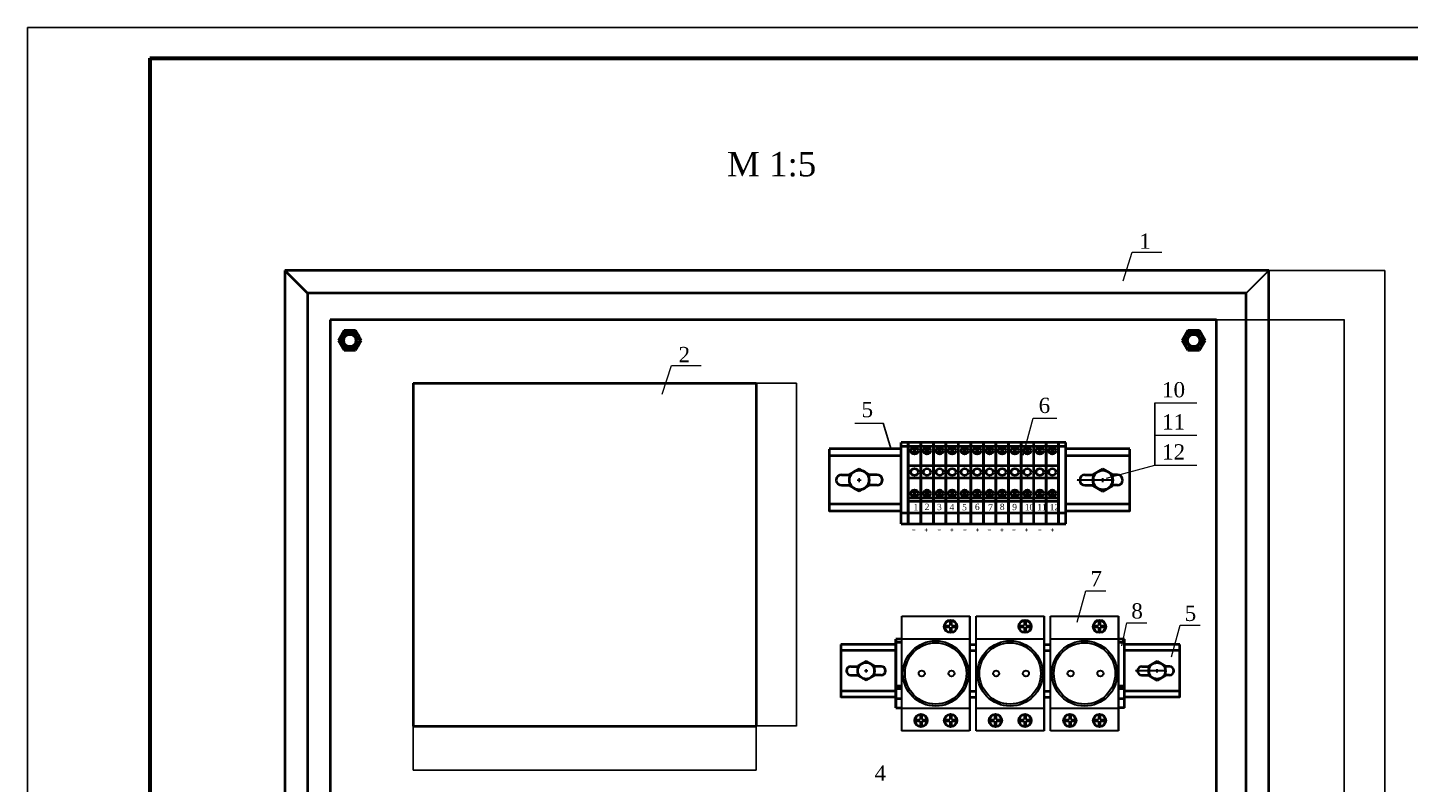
# Model space of a CAD drawing. Header units: millimetres. Extents: x 42471 to 951304, y -405702 to -322821.
# Tile 32 of 37: x 536296 to 558900, y -388249 to -375884. Entities that reach past the tile are written whole.
import ezdxf

# ---------------------------------------------------------------- set-up
doc = ezdxf.new("R2010")
doc.units = ezdxf.units.MM
doc.linetypes.add('GOST2.303 6', pattern=[12, 8, -1.5, 1, -1.5])
for name, color, linetype, lineweight in [('Equipment', 7, 'Continuous', 30), ('Format', 7, 'Continuous', 30), ('Text', 242, 'Continuous', 15)]:
    doc.layers.add(name, color=color, linetype=linetype, lineweight=lineweight)
doc.styles.add('GOST 2.304_2', font='cs_gost2304.shx', dxfattribs={"oblique": 15, "height": 2})
doc.styles.add('style1', font='times.ttf')
doc.dimstyles.new('SPDS_fed_shkaf2', dxfattribs={"dimtxt": 2, "dimasz": 1, "dimexe": 1, "dimexo": 1, "dimgap": 1, "dimtad": 1, "dimdec": 0, "dimlfac": 4.035, "dimrnd": 1, "dimtxsty": 'GOST 2.304_2', "dimblk": 'ARCHTICK', "dimcen": 2, "dimdle": 1, "dimadec": 0, "dimazin": 2, "dimtfac": 0.75, "dimtdec": 0, "dimtmove": 1, "dimatfit": 3, "dimldrblk": 'OBLIQUE', "dimfxl": 1, "dimtolj": 1, "dimarcsym": 0})

# ---------------------------------------------------------------- blocks, each defined once
blk = doc.blocks.new('розетка')
at = {"layer": 'Equipment', "color": 0}
for p, q in [((129.14, -52.36), (129.14, -14.36)), ((129.14, -14.36), (151.64, -14.36)), ((143.43, -17.49), (145.05, -17.49)), ((143.43, -18.04), (145.05, -18.04)), ((145.05, -15.87), (145.05, -17.49)), ((145.05, -18.04), (145.05, -19.66)), ((145.6, -15.87), (145.6, -17.49)), ((145.6, -17.49), (147.21, -17.49)), ((145.6, -18.04), (145.6, -19.66)), ((145.6, -18.04), (147.21, -18.04)), ((151.64, -52.36), (151.64, -14.36)), ((151.64, -14.36), (151.64, -52.36)), ((129.14, -21.9), (151.64, -21.9)), ((129.14, -44.82), (151.64, -44.82)), ((133.63, -48.65), (135.25, -48.65)), ((133.63, -49.2), (135.25, -49.2)), ((135.25, -47.03), (135.25, -48.65)), ((135.25, -49.2), (135.25, -50.82)), ((135.8, -47.03), (135.8, -48.65)), ((135.8, -48.65), (137.42, -48.65)), ((135.8, -49.2), (135.8, -50.82)), ((135.8, -49.2), (137.42, -49.2)), ((143.43, -48.65), (145.05, -48.65)), ((143.43, -49.2), (145.05, -49.2)), ((145.05, -47.03), (145.05, -48.65)), ((145.05, -49.2), (145.05, -50.82)), ((145.6, -47.03), (145.6, -48.65)), ((145.6, -48.65), (147.21, -48.65)), ((145.6, -49.2), (145.6, -50.82)), ((145.6, -49.2), (147.21, -49.2)), ((151.62, -52.35), (129.12, -52.35))]:
    blk.add_line(p, q, dxfattribs=at)
for centre, radius in [((145.32, -17.77), 2.19), ((145.32, -17.77), 1.91), ((140.39, -33.36), 10.82), ((140.39, -33.36), 10.15), ((135.77, -33.36), 1), ((145.62, -33.36), 1), ((135.53, -48.93), 2.19), ((135.53, -48.93), 1.91), ((145.32, -48.93), 2.19), ((145.32, -48.93), 1.91)]:
    blk.add_circle(centre, radius, dxfattribs=at)
blk = doc.blocks.new('_ArchTick')
at = {"color": 0, "linetype": 'ByBlock', "const_width": 0.15}
blk.add_lwpolyline([(-0.5, -0.5), (0.5, 0.5)], dxfattribs=at)
blk = doc.blocks.new('*D661')
at = {"color": 0, "lineweight": -2, "transparency": 16777216}
for p, q in [((542610, -387271), (542610, -388051)), ((548223, -387271), (548223, -388051)), ((542609, -388050), (548224, -388050))]:
    blk.add_line(p, q, dxfattribs=at)
at = {"layer": 'Defpoints', "color": 0, "lineweight": 25, "transparency": 16777216}
for p in [(542610, -387270), (548223, -387270), (548223, -388050)]:
    blk.add_point(p, dxfattribs=at)
at = {"color": 0, "lineweight": -2, "transparency": 16777216, "rotation": 180}
blk.add_blockref('_ArchTick', (542610, -388050), dxfattribs=at)
at = {"color": 0, "lineweight": -2, "transparency": 16777216}
blk.add_blockref('_ArchTick', (548223, -388050), dxfattribs=at)
at = {"color": 0, "transparency": 16777216, "insert": (545416, -388048), "char_height": 2, "attachment_point": 5, "style": 'GOST 2.304_2'}
blk.add_mtext('\\A1;22649', dxfattribs=at)
blk = doc.blocks.new('_Oblique')
at = {"color": 0, "linetype": 'ByBlock', "lineweight": -2}
blk.add_line((-0.5, -0.5), (0.5, 0.5), dxfattribs=at)
blk = doc.blocks.new('*D663')
at = {"color": 0, "lineweight": -2, "transparency": 16777216}
for p, q in [((548224, -381709), (548884, -381709)), ((548883, -387326), (548883, -381708)), ((548224, -387325), (548884, -387325))]:
    blk.add_line(p, q, dxfattribs=at)
at = {"layer": 'Defpoints', "color": 0, "lineweight": 25, "transparency": 16777216}
for p in [(548223, -381709), (548883, -381709), (548223, -387325)]:
    blk.add_point(p, dxfattribs=at)
at = {"color": 0, "lineweight": -2, "transparency": 16777216}
for p, rotation in [((548883, -381709), 90), ((548883, -387325), 270)]:
    blk.add_blockref('_ArchTick', p, dxfattribs=dict(at, rotation=rotation))
at = {"color": 0, "transparency": 16777216, "insert": (548881, -384517), "char_height": 2, "attachment_point": 5, "rotation": 90, "style": 'GOST 2.304_2'}
blk.add_mtext('\\A1;22663', dxfattribs=at)
blk = doc.blocks.new('*D665')
at = {"color": 0, "lineweight": -2, "transparency": 16777216}
for p, q in [((556619, -379865), (558514, -379865)), ((558513, -379864), (558513, -399688)), ((556674, -399687), (558514, -399687))]:
    blk.add_line(p, q, dxfattribs=at)
at = {"layer": 'Defpoints', "color": 0, "lineweight": 25, "transparency": 16777216}
for p in [(556618, -379865), (556673, -399687), (558513, -399687)]:
    blk.add_point(p, dxfattribs=at)
at = {"color": 0, "lineweight": -2, "transparency": 16777216}
for p, rotation in [((558513, -379865), 90), ((558513, -399687), 270)]:
    blk.add_blockref('_ArchTick', p, dxfattribs=dict(at, rotation=rotation))
at = {"color": 0, "transparency": 16777216, "insert": (558511, -389776), "char_height": 2, "attachment_point": 5, "rotation": 90, "style": 'GOST 2.304_2'}
blk.add_mtext('\\A1;800*', dxfattribs=at)
blk = doc.blocks.new('*D668')
at = {"color": 0, "lineweight": -2, "transparency": 16777216}
for p, q in [((555757, -380669), (557850, -380669)), ((557849, -398755), (557849, -380668)), ((555757, -398754), (557850, -398754))]:
    blk.add_line(p, q, dxfattribs=at)
at = {"layer": 'Defpoints', "color": 0, "lineweight": 25, "transparency": 16777216}
for p in [(555756, -380669), (557849, -380669), (555756, -398754)]:
    blk.add_point(p, dxfattribs=at)
at = {"color": 0, "lineweight": -2, "transparency": 16777216}
for p, rotation in [((557849, -380669), 90), ((557849, -398754), 270)]:
    blk.add_blockref('_ArchTick', p, dxfattribs=dict(at, rotation=rotation))
at = {"color": 0, "transparency": 16777216, "insert": (557847, -389712), "char_height": 2, "attachment_point": 5, "rotation": 90, "style": 'GOST 2.304_2'}
blk.add_mtext('\\A1;730*', dxfattribs=at)

msp = doc.modelspace()

# ---------------------------------------------------------------- linework, layer by layer
at = {"lineweight": 40}
for p, q in [((542609.788, -381708.674), (542609.788, -387325.327)), ((542609.788, -381708.674), (548222.833, -381708.674)), ((548222.833, -381708.674), (548222.833, -387325.327)), ((551718.362, -385987.412), (551823.555, -385987.412)), ((552936.86, -385987.412), (553042.053, -385987.412)), ((551718.362, -386086.373), (551823.555, -386086.373)), ((552936.86, -386086.373), (553042.053, -386086.373)), ((551718.362, -386754.355), (551823.555, -386754.355)), ((551718.362, -386853.315), (551823.555, -386853.315)), ((552936.86, -386754.355), (553042.053, -386754.355)), ((552936.86, -386853.315), (553042.053, -386853.315)), ((554254.349, -387027.149), (554155.356, -387027.149)), ((542609.788, -387325.327), (548222.833, -387325.327))]:
    msp.add_line(p, q, dxfattribs=at)
for p, q in [((554751.435, -383050.614), (554751.435, -382031.89)), ((550304.02, -382365.733), (550433.957, -382797.488))]:
    msp.add_line(p, q)
at = {"layer": 'Equipment', "lineweight": 40}
for p, q in [((556617.652, -379865.24), (540506.842, -379865.24)), ((540506.842, -379865.24), (540506.842, -399687.03)), ((540877.906, -380236.305), (540506.842, -379865.24)), ((556617.652, -399687.03), (556617.652, -379865.24)), ((556246.588, -380236.305), (540877.906, -380236.305)), ((540877.906, -380236.305), (540877.906, -399315.966)), ((556246.588, -399315.966), (556246.588, -380236.305)), ((555755.966, -380669.213), (541248.971, -380669.213)), ((541248.971, -380669.213), (541248.971, -398753.875)), ((541478.613, -380848.314), (541385.779, -381009.108)), ((541664.283, -380848.314), (541478.613, -380848.314)), ((541757.118, -381009.108), (541664.283, -380848.314)), ((555292.025, -380848.314), (555199.19, -381009.108)), ((555477.695, -380848.314), (555292.025, -380848.314)), ((555570.529, -381009.108), (555477.695, -380848.314)), ((555755.966, -398753.875), (555755.966, -380669.213)), ((541385.779, -381009.108), (541478.613, -381169.903)), ((541664.283, -381169.903), (541757.118, -381009.108)), ((555199.19, -381009.108), (555292.025, -381169.903)), ((555477.695, -381169.903), (555570.529, -381009.108)), ((541478.613, -381169.903), (541664.283, -381169.903)), ((555292.025, -381169.903), (555477.695, -381169.903))]:
    msp.add_line(p, q, dxfattribs=at)
at = {"layer": 'Equipment'}
msp.add_line((556246.588, -380236.305), (556617.652, -379865.24), dxfattribs=at)
at = {"layer": 'Equipment', "color": 0, "lineweight": 40}
for p, q in [((550595.375, -382784.023), (549419.694, -382784.023)), ((549419.694, -382788.244), (549419.694, -383810.964)), ((550595.375, -382900.905), (549419.694, -382900.905)), ((550712.258, -382682.522), (550595.375, -382682.522)), ((550595.375, -384012.058), (550595.375, -382682.522)), ((550595.375, -382740.963), (550712.258, -382740.963)), ((550916.802, -382682.522), (550712.258, -382682.522)), ((550712.258, -382682.522), (550712.258, -384012.058)), ((550820.673, -382682.522), (550712.258, -382682.522)), ((550712.258, -384012.058), (550712.258, -382682.522)), ((550712.258, -384012.058), (550712.258, -382682.522)), ((550712.258, -382740.963), (550916.802, -382740.963)), ((550712.258, -382740.963), (550820.673, -382740.963)), ((550843.75, -382784.794), (550785.309, -382843.235)), ((550785.379, -382784.724), (550843.68, -382843.305)), ((550916.802, -384012.058), (550916.802, -382682.522)), ((551121.346, -382682.522), (550916.802, -382682.522)), ((550916.802, -382682.522), (550916.802, -384012.058)), ((550916.802, -382740.963), (551121.346, -382740.963)), ((551048.294, -382784.794), (550989.853, -382843.235)), ((550989.923, -382784.724), (551048.224, -382843.305)), ((551233.031, -382682.522), (551116.149, -382682.522)), ((551116.149, -382740.963), (551233.031, -382740.963)), ((551329.16, -382682.522), (551124.616, -382682.522)), ((551124.616, -382682.522), (551124.616, -384012.058)), ((551124.616, -384012.058), (551124.616, -382682.522)), ((551124.616, -382740.963), (551329.16, -382740.963)), ((551256.109, -382784.794), (551197.668, -382843.235)), ((551197.738, -382784.724), (551256.038, -382843.305)), ((551329.16, -384012.058), (551329.16, -382682.522)), ((551533.704, -382682.522), (551329.16, -382682.522)), ((551329.16, -382682.522), (551329.16, -384012.058)), ((551329.16, -382740.963), (551533.704, -382740.963)), ((551460.653, -382784.794), (551402.212, -382843.235)), ((551402.282, -382784.724), (551460.582, -382843.305)), ((551738.248, -382682.522), (551533.704, -382682.522)), ((551533.704, -382740.963), (551738.248, -382740.963)), ((551534.286, -384012.058), (551534.286, -382682.522)), ((551665.197, -382784.794), (551606.756, -382843.235)), ((551606.826, -382784.724), (551665.126, -382843.305)), ((551942.792, -382682.522), (551738.248, -382682.522)), ((551738.248, -382682.522), (551738.248, -384012.058)), ((551738.248, -384012.058), (551738.248, -382682.522)), ((551738.248, -382740.963), (551942.792, -382740.963)), ((551869.741, -382784.794), (551811.3, -382843.235)), ((551811.37, -382784.724), (551869.67, -382843.305)), ((552147.336, -382682.522), (551942.792, -382682.522)), ((551942.792, -382682.522), (551942.792, -384012.058)), ((552051.207, -382682.522), (551942.792, -382682.522)), ((551942.792, -384012.058), (551942.792, -382682.522)), ((551942.792, -382740.963), (552147.336, -382740.963)), ((551942.792, -382740.963), (552051.207, -382740.963)), ((552074.285, -382784.794), (552015.843, -382843.235)), ((552015.914, -382784.724), (552074.214, -382843.305)), ((552147.336, -384012.058), (552147.336, -382682.522)), ((552351.88, -382682.522), (552147.336, -382682.522)), ((552147.336, -382682.522), (552147.336, -384012.058)), ((552147.336, -382740.963), (552351.88, -382740.963)), ((552278.829, -382784.794), (552220.387, -382843.235)), ((552220.458, -382784.724), (552278.758, -382843.305)), ((552463.566, -382682.522), (552346.683, -382682.522)), ((552346.683, -382740.963), (552463.566, -382740.963)), ((552559.695, -382682.522), (552355.151, -382682.522)), ((552355.151, -382682.522), (552355.151, -384012.058)), ((552355.151, -384012.058), (552355.151, -382682.522)), ((552355.151, -382740.963), (552559.695, -382740.963)), ((552486.643, -382784.794), (552428.202, -382843.235)), ((552428.273, -382784.724), (552486.573, -382843.305)), ((552559.695, -384012.058), (552559.695, -382682.522)), ((552764.239, -382682.522), (552559.695, -382682.522)), ((552559.695, -382682.522), (552559.695, -384012.058)), ((552559.695, -382740.963), (552764.239, -382740.963)), ((552691.187, -382784.794), (552632.746, -382843.235)), ((552632.816, -382784.724), (552691.117, -382843.305)), ((552968.783, -382682.522), (552764.239, -382682.522)), ((552764.239, -382740.963), (552968.783, -382740.963)), ((552765.584, -384012.058), (552765.584, -382682.522)), ((552895.731, -382784.794), (552837.29, -382843.235)), ((552837.36, -382784.724), (552895.661, -382843.305)), ((553173.327, -382682.522), (552968.783, -382682.522)), ((552968.783, -382682.522), (552968.783, -384012.058)), ((552968.783, -384012.058), (552968.783, -382682.522)), ((552968.783, -382740.963), (553173.327, -382740.963)), ((553100.275, -382784.794), (553041.834, -382843.235)), ((553041.904, -382784.724), (553100.205, -382843.305)), ((553173.327, -382682.522), (553173.327, -384012.058)), ((553173.327, -384012.058), (553173.327, -382682.522)), ((553290.209, -382682.522), (553173.327, -382682.522)), ((553173.327, -382682.522), (553173.327, -384012.058)), ((553173.327, -384012.058), (553173.327, -382682.522)), ((553173.327, -382682.522), (553173.327, -384012.058)), ((553173.327, -384012.058), (553173.327, -382682.522)), ((553173.327, -382740.963), (553290.209, -382740.963)), ((553290.209, -384012.058), (553290.209, -382682.522)), ((554340.025, -382784.864), (553290.209, -382784.864)), ((554340.025, -382901.746), (553290.209, -382901.746)), ((554340.025, -383811.805), (554340.025, -382789.085)), ((549910.458, -383110.334), (549750.201, -383202.858)), ((550070.714, -383202.858), (549910.458, -383110.334)), ((550916.802, -383062.389), (550712.258, -383062.389)), ((551121.346, -383062.389), (550916.802, -383062.389)), ((551329.16, -383062.389), (551124.616, -383062.389)), ((551533.704, -383062.389), (551329.16, -383062.389)), ((551738.248, -383062.389), (551533.704, -383062.389)), ((551942.792, -383062.389), (551738.248, -383062.389)), ((552147.336, -383062.389), (551942.792, -383062.389)), ((552351.88, -383062.389), (552147.336, -383062.389)), ((552559.695, -383062.389), (552355.151, -383062.389)), ((552764.239, -383062.389), (552559.695, -383062.389)), ((552968.783, -383062.389), (552764.239, -383062.389)), ((553173.327, -383062.389), (552968.783, -383062.389)), ((553898.155, -383111.175), (553737.898, -383203.699)), ((554058.411, -383203.699), (553898.155, -383111.175)), ((549617.887, -383209.912), (549750.201, -383209.912)), ((550070.714, -383387.907), (550070.714, -383202.858)), ((550203.028, -383209.912), (550070.714, -383209.912)), ((550916.802, -383266.933), (550712.258, -383266.933)), ((551121.346, -383266.933), (550916.802, -383266.933)), ((551329.16, -383266.933), (551124.616, -383266.933)), ((551533.704, -383266.933), (551329.16, -383266.933)), ((551738.248, -383266.933), (551533.704, -383266.933)), ((551942.792, -383266.933), (551738.248, -383266.933)), ((552147.336, -383266.933), (551942.792, -383266.933)), ((552351.88, -383266.933), (552147.336, -383266.933)), ((552559.695, -383266.933), (552355.151, -383266.933)), ((552764.239, -383266.933), (552559.695, -383266.933)), ((552968.783, -383266.933), (552764.239, -383266.933)), ((553173.327, -383266.933), (552968.783, -383266.933)), ((553605.584, -383210.753), (553737.898, -383210.753)), ((553737.898, -383203.699), (553737.898, -383388.748)), ((554058.411, -383388.748), (554058.411, -383203.699)), ((554136.552, -383210.753), (554058.411, -383210.753)), ((549617.887, -383380.853), (549750.201, -383380.853)), ((549750.201, -383387.907), (549910.458, -383480.431)), ((549910.458, -383480.431), (550070.714, -383387.907)), ((550203.028, -383380.853), (550070.714, -383380.853)), ((550843.75, -383544.529), (550785.309, -383486.088)), ((550785.379, -383544.599), (550843.68, -383486.018)), ((551048.294, -383544.529), (550989.853, -383486.088)), ((550989.923, -383544.599), (551048.224, -383486.018)), ((551256.109, -383544.529), (551197.668, -383486.088)), ((551197.738, -383544.599), (551256.038, -383486.018)), ((551460.653, -383544.529), (551402.212, -383486.088)), ((551402.282, -383544.599), (551460.582, -383486.018)), ((551665.197, -383544.529), (551606.756, -383486.088)), ((551606.826, -383544.599), (551665.126, -383486.018)), ((551869.741, -383544.529), (551811.3, -383486.088)), ((551811.37, -383544.599), (551869.67, -383486.018)), ((552074.285, -383544.529), (552015.843, -383486.088)), ((552015.914, -383544.599), (552074.214, -383486.018)), ((552278.829, -383544.529), (552220.387, -383486.088)), ((552220.458, -383544.599), (552278.758, -383486.018)), ((552486.643, -383544.529), (552428.202, -383486.088)), ((552428.273, -383544.599), (552486.573, -383486.018)), ((552691.187, -383544.529), (552632.746, -383486.088)), ((552632.816, -383544.599), (552691.117, -383486.018)), ((552895.731, -383544.529), (552837.29, -383486.088)), ((552837.36, -383544.599), (552895.661, -383486.018)), ((553100.275, -383544.529), (553041.834, -383486.088)), ((553041.904, -383544.599), (553100.205, -383486.018)), ((553605.584, -383381.694), (553737.898, -383381.694)), ((553737.898, -383388.748), (553898.155, -383481.272)), ((553898.155, -383481.272), (554058.411, -383388.748)), ((554136.552, -383381.694), (554058.411, -383381.694)), ((550595.375, -383689.86), (549419.694, -383689.86)), ((550595.375, -383806.742), (549419.694, -383806.742)), ((550712.258, -383588.36), (550916.802, -383588.36)), ((550712.258, -383588.36), (550820.673, -383588.36)), ((550916.802, -383646.801), (550712.258, -383646.801)), ((550820.673, -383646.801), (550712.258, -383646.801)), ((550916.802, -383588.36), (551121.346, -383588.36)), ((551121.346, -383646.801), (550916.802, -383646.801)), ((551116.149, -383588.36), (551233.031, -383588.36)), ((551233.031, -383646.801), (551116.149, -383646.801)), ((551124.616, -383588.36), (551329.16, -383588.36)), ((551329.16, -383646.801), (551124.616, -383646.801)), ((551329.16, -383588.36), (551533.704, -383588.36)), ((551533.704, -383646.801), (551329.16, -383646.801)), ((551533.704, -383588.36), (551738.248, -383588.36)), ((551738.248, -383646.801), (551533.704, -383646.801)), ((551738.248, -383588.36), (551942.792, -383588.36)), ((551942.792, -383646.801), (551738.248, -383646.801)), ((551942.792, -383588.36), (552147.336, -383588.36)), ((551942.792, -383588.36), (552051.207, -383588.36)), ((552147.336, -383646.801), (551942.792, -383646.801)), ((552051.207, -383646.801), (551942.792, -383646.801)), ((552147.336, -383588.36), (552351.88, -383588.36)), ((552351.88, -383646.801), (552147.336, -383646.801)), ((552346.683, -383588.36), (552463.566, -383588.36)), ((552463.566, -383646.801), (552346.683, -383646.801)), ((552355.151, -383588.36), (552559.695, -383588.36)), ((552559.695, -383646.801), (552355.151, -383646.801)), ((552559.695, -383588.36), (552764.239, -383588.36)), ((552764.239, -383646.801), (552559.695, -383646.801)), ((552764.239, -383588.36), (552968.783, -383588.36)), ((552968.783, -383646.801), (552764.239, -383646.801)), ((552968.783, -383588.36), (553173.327, -383588.36)), ((553173.327, -383646.801), (552968.783, -383646.801)), ((554340.025, -383690.701), (553290.209, -383690.701)), ((554340.025, -383807.583), (553290.209, -383807.583)), ((550712.258, -383836.734), (550595.375, -383836.734)), ((550595.375, -384012.058), (550712.258, -384012.058)), ((550916.802, -383836.734), (550712.258, -383836.734)), ((550820.673, -383836.734), (550712.258, -383836.734)), ((550712.258, -384012.058), (550916.802, -384012.058)), ((550712.258, -384012.058), (550820.673, -384012.058)), ((551121.346, -383836.734), (550916.802, -383836.734)), ((550916.802, -384012.058), (551121.346, -384012.058)), ((551233.031, -383836.734), (551116.149, -383836.734)), ((551116.149, -384012.058), (551233.031, -384012.058)), ((551329.16, -383836.734), (551124.616, -383836.734)), ((551124.616, -384012.058), (551329.16, -384012.058)), ((551533.704, -383836.734), (551329.16, -383836.734)), ((551329.16, -384012.058), (551533.704, -384012.058)), ((551738.248, -383836.734), (551533.704, -383836.734)), ((551533.704, -384012.058), (551738.248, -384012.058)), ((551942.792, -383836.734), (551738.248, -383836.734)), ((551738.248, -384012.058), (551942.792, -384012.058)), ((552147.336, -383836.734), (551942.792, -383836.734)), ((552051.207, -383836.734), (551942.792, -383836.734)), ((551942.792, -384012.058), (552147.336, -384012.058)), ((551942.792, -384012.058), (552051.207, -384012.058)), ((552351.88, -383836.734), (552147.336, -383836.734)), ((552147.336, -384012.058), (552351.88, -384012.058)), ((552463.566, -383836.734), (552346.683, -383836.734)), ((552346.683, -384012.058), (552463.566, -384012.058)), ((552559.695, -383836.734), (552355.151, -383836.734)), ((552355.151, -384012.058), (552559.695, -384012.058)), ((552764.239, -383836.734), (552559.695, -383836.734)), ((552559.695, -384012.058), (552764.239, -384012.058)), ((552968.783, -383836.734), (552764.239, -383836.734)), ((552764.239, -384012.058), (552968.783, -384012.058)), ((553173.327, -383836.734), (552968.783, -383836.734)), ((552968.783, -384012.058), (553173.327, -384012.058)), ((553290.209, -383836.734), (553173.327, -383836.734)), ((553173.327, -384012.058), (553290.209, -384012.058)), ((550506.543, -385987.412), (549607.066, -385987.412)), ((549607.066, -385990.987), (549607.066, -386856.889)), ((550506.543, -387027.149), (550506.543, -385901.475)), ((550605.058, -385901.475), (550506.543, -385901.475)), ((550506.543, -385901.475), (550506.543, -387027.149)), ((550506.543, -385950.955), (550605.058, -385950.955)), ((554254.349, -385901.475), (554155.389, -385901.475)), ((554155.389, -385950.955), (554254.349, -385950.955)), ((554254.349, -387027.149), (554254.349, -385901.475)), ((555159.756, -385988.124), (554254.349, -385988.124)), ((555159.756, -386857.601), (555159.756, -385991.699)), ((550506.543, -386086.373), (549607.066, -386086.373)), ((550022.578, -386263.689), (549886.895, -386342.027)), ((550158.262, -386342.027), (550022.578, -386263.689)), ((555159.756, -386087.085), (554254.349, -386087.085)), ((554785.639, -386264.401), (554649.955, -386342.739)), ((554921.323, -386342.739), (554785.639, -386264.401)), ((549774.868, -386347.999), (549886.895, -386347.999)), ((549774.868, -386492.728), (549886.895, -386492.728)), ((549886.895, -386498.701), (550022.578, -386577.038)), ((550022.578, -386577.038), (550158.262, -386498.701)), ((550270.288, -386347.999), (550158.262, -386347.999)), ((550158.262, -386504.673), (550158.262, -386347.999)), ((550270.288, -386492.728), (550158.262, -386492.728)), ((554537.929, -386348.711), (554649.955, -386348.711)), ((554537.929, -386493.44), (554649.955, -386493.44)), ((554649.955, -386342.739), (554649.955, -386499.413)), ((554649.955, -386499.413), (554785.639, -386577.75)), ((554785.639, -386577.75), (554921.323, -386499.413)), ((554921.323, -386499.413), (554921.323, -386342.739)), ((554987.482, -386348.711), (554921.323, -386348.711)), ((554987.482, -386493.44), (554921.323, -386493.44)), ((550506.543, -386668.418), (550605.058, -386668.418)), ((550605.058, -386717.898), (550506.543, -386717.898)), ((554155.389, -386668.418), (554254.349, -386668.418)), ((554254.349, -386717.898), (554155.389, -386717.898)), ((550506.543, -386754.355), (549607.066, -386754.355)), ((550506.543, -386853.315), (549607.066, -386853.315)), ((550605.504, -386878.708), (550506.543, -386878.708)), ((554254.349, -386878.708), (554155.389, -386878.708)), ((555159.756, -386755.067), (554254.349, -386755.067)), ((555159.756, -386854.027), (554254.349, -386854.027)), ((550506.543, -387027.149), (550605.058, -387027.149))]:
    msp.add_line(p, q, dxfattribs=at)
at = {"layer": 'Equipment', "color": 0}
for p, q in [((549750.201, -383202.858), (549750.201, -383387.907)), ((549886.895, -386342.027), (549886.895, -386498.701))]:
    msp.add_line(p, q, dxfattribs=at)
at = {"layer": 'Equipment', "color": 0, "linetype": 'GOST2.303 6', "lineweight": -3}
for p, q in [((549944.317, -383295.382), (549876.612, -383295.382)), ((549910.458, -383329.916), (549910.458, -383263.518)), ((550051.246, -386420.364), (549993.922, -386420.364)), ((550022.578, -386449.602), (550022.578, -386393.385))]:
    msp.add_line(p, q, dxfattribs=at)
at = {"layer": 'Equipment', "color": 0, "linetype": 'GOST2.303 6'}
for p, q in [((554026.836, -383296.223), (553471.646, -383296.223)), ((553932.014, -383296.223), (553864.309, -383296.223)), ((553898.155, -383330.757), (553898.155, -383264.359)), ((554894.59, -386421.076), (554424.528, -386421.076)), ((554814.307, -386421.076), (554756.983, -386421.076)), ((554785.639, -386450.314), (554785.639, -386394.097))]:
    msp.add_line(p, q, dxfattribs=at)
at = {"layer": 'Equipment', "lineweight": 40}
for centre, radius in [((541571.448, -381009.108), 161.27), ((555384.86, -381009.108), 161.27), ((541571.448, -381009.108), 123.688), ((541571.448, -381009.108), 98.951), ((555384.86, -381009.108), 123.688), ((555384.86, -381009.108), 98.951)]:
    msp.add_circle(centre, radius, dxfattribs=at)
at = {"layer": 'Equipment', "color": 0, "lineweight": 40}
for centre, radius in [((550814.53, -382814.015), 58.441), ((551019.074, -382814.015), 58.441), ((551226.888, -382814.015), 58.441), ((551431.432, -382814.015), 58.441), ((551635.976, -382814.015), 58.441), ((551840.52, -382814.015), 58.441), ((552045.064, -382814.015), 58.441), ((552249.608, -382814.015), 58.441), ((552457.423, -382814.015), 58.441), ((552661.967, -382814.015), 58.441), ((552866.511, -382814.015), 58.441), ((553071.055, -382814.015), 58.441), ((550814.53, -383164.661), 58.441), ((551019.074, -383164.661), 58.441), ((551226.888, -383164.661), 58.441), ((551431.432, -383164.661), 58.441), ((551635.976, -383164.661), 58.441), ((551840.52, -383164.661), 58.441), ((552045.064, -383164.661), 58.441), ((552249.608, -383164.661), 58.441), ((552457.423, -383164.661), 58.441), ((552661.967, -383164.661), 58.441), ((552866.511, -383164.661), 58.441), ((553071.055, -383164.661), 58.441), ((549910.458, -383295.382), 160.73), ((553898.155, -383296.223), 160.73), ((550814.53, -383515.308), 58.441), ((551019.074, -383515.308), 58.441), ((551226.888, -383515.308), 58.441), ((551431.432, -383515.308), 58.441), ((551635.976, -383515.308), 58.441), ((551840.52, -383515.308), 58.441), ((552045.064, -383515.308), 58.441), ((552249.608, -383515.308), 58.441), ((552457.423, -383515.308), 58.441), ((552661.967, -383515.308), 58.441), ((552866.511, -383515.308), 58.441), ((553071.055, -383515.308), 58.441), ((550022.578, -386420.364), 136.085), ((554785.639, -386421.076), 136.085)]:
    msp.add_circle(centre, radius, dxfattribs=at)
for centre, radius, start, end in [((549617.887, -383295.382), 85.47, 90, 270), ((549617.887, -383295.382), 85.47, 90, 270), ((550202.76, -383295.312), 85.47, 270, 90), ((553605.577, -383296.094), 85.47, 90, 270), ((554136.552, -383296.223), 85.47, 270, 90), ((554136.552, -383296.223), 85.47, 270, 90), ((549774.868, -386420.364), 72.365, 90, 270), ((549774.868, -386420.364), 72.365, 90, 270), ((550270.061, -386420.304), 72.365, 270, 90), ((554537.924, -386420.966), 72.365, 90, 270), ((554987.482, -386421.076), 72.365, 270, 90), ((554987.482, -386421.076), 72.365, 270, 90)]:
    msp.add_arc(centre, radius, start, end, dxfattribs=at)
at = {"layer": 'Format', "linetype": 'Continuous', "lineweight": -3}
for p, q in [((578296.207, -375884.404), (536296.207, -375884.404)), ((536296.234, -375884.51), (536296.234, -405584.51))]:
    msp.add_line(p, q, dxfattribs=at)
at = {"layer": 'Format', "color": 0, "lineweight": 60}
for q in [(577796.234, -376384.51), (538296.234, -405084.51)]:
    msp.add_line((538296.234, -376384.51), q, dxfattribs=at)
at = {"layer": 'Text', "color": 0}
for p, q in [((554228.146, -380032.578), (554377.294, -379564.405)), ((554377.294, -379564.405), (554864.378, -379564.405)), ((546685.656, -381890.17), (546834.805, -381421.997)), ((546834.805, -381421.997), (547321.889, -381421.997)), ((554751.435, -382031.89), (555434.087, -382031.89)), ((549838.623, -382365.733), (550304.02, -382365.733)), ((552594.464, -382889.163), (552758.892, -382282.042)), ((552758.892, -382282.042), (553147.086, -382282.042)), ((554751.435, -382559.023), (555434.087, -382559.023)), ((553958.195, -383264.947), (554751.435, -383050.614)), ((554751.435, -383050.614), (555434.087, -383050.614)), ((553479.577, -385623.913), (553618.792, -385109.884)), ((553618.792, -385109.884), (553947.463, -385109.884)), ((554207.975, -386014.045), (554289.011, -385636.253)), ((554289.011, -385636.253), (554617.682, -385636.253)), ((555023.183, -386190.031), (555162.398, -385676.002)), ((555162.398, -385676.002), (555491.069, -385676.002))]:
    msp.add_line(p, q, dxfattribs=at)

# ---------------------------------------------------------------- block references
at = {"lineweight": 40, "xscale": 49.48019999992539, "yscale": 49.48020000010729, "zscale": 49.48019999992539}
for p in [(544215.045, -384813.801), (545433.542, -384813.801), (546652.039, -384813.801)]:
    msp.add_blockref('розетка', p, dxfattribs=at)

# ---------------------------------------------------------------- texts
at = {"style": 'style1'}
msp.add_text('М 1:5', height=400, dxfattribs=at).set_placement((547746.449, -378320.705))
at = {"color": 0, "lineweight": 20, "char_height": 102.272, "width": 793.22273, "attachment_point": 1, "style": 'style1'}
for s, insert in [('1', (550797.841, -383687.882)), ('2', (550981.727, -383684.426)), ('3', (551184.193, -383686.699)), ('4', (551388.935, -383688.973)), ('5', (551594.251, -383689.447)), ('6', (551803.927, -383684.411)), ('7', (552020.332, -383695.759)), ('8', (552212.262, -383684.426)), ('9', (552414.728, -383686.699)), ('10', (552619.469, -383688.973)), ('11', (552824.786, -383689.447)), ('12', (553028.417, -383689.447))]:
    msp.add_mtext(s, dxfattribs=dict(at, insert=insert))
at = {"color": 7, "char_height": 116.88238, "width": 157.79121, "attachment_point": 5, "style": 'style1'}
for s, insert in [('{\\fGOST|b0|i0|c0|p34;\\C256;-}', (550801.223, -384100.695)), ('{\\fGOST|b0|i0|c0|p34;\\C256;+}', (551006.945, -384100.695)), ('{\\fGOST|b0|i0|c0|p34;\\C256;-}', (551221.109, -384100.695)), ('{\\fGOST|b0|i0|c0|p34;\\C256;+}', (551426.831, -384100.695)), ('{\\fGOST|b0|i0|c0|p34;\\C256;-}', (551640.997, -384100.695)), ('{\\fGOST|b0|i0|c0|p34;\\C256;+}', (551846.719, -384100.695)), ('{\\fGOST|b0|i0|c0|p34;\\C256;-}', (552040.913, -384100.695)), ('{\\fGOST|b0|i0|c0|p34;\\C256;+}', (552246.635, -384100.695)), ('{\\fGOST|b0|i0|c0|p34;\\C256;-}', (552442.93, -384100.695)), ('{\\fGOST|b0|i0|c0|p34;\\C256;+}', (552648.652, -384100.695)), ('{\\fGOST|b0|i0|c0|p34;\\C256;-}', (552866.263, -384100.695)), ('{\\fGOST|b0|i0|c0|p34;\\C256;+}', (553071.985, -384100.695))]:
    msp.add_mtext(s, dxfattribs=dict(at, insert=insert))
at = {"layer": 'Text', "color": 0, "style": 'style1'}
for s, p in [('1', (554494.115, -379507.707)), ('2', (546951.626, -381365.298)), ('10', (554866.764, -381941.256)), ('6', (552847.358, -382197.78)), ('5', (549948.011, -382266.944)), ('11', (554866.764, -382468.388)), ('12', (554866.764, -382959.98)), ('7', (553693.693, -385038.542)), ('8', (554363.912, -385564.911)), ('5', (555237.3, -385604.66)), ('4', (550161.141, -388220.752))]:
    msp.add_text(s, height=250, dxfattribs=at).set_placement(p)

# ---------------------------------------------------------------- dimensions: what is measured, and where the dimension line sits
for base, p1, p2, text, picture, middle in [((558512.666, -399687.03), (556617.652, -379865.24), (556672.652, -399687.03), '800*', '*D665', (558510.666, -389776.135)), ((557848.966, -380669.213), (555755.966, -398753.875), (555755.966, -380669.213), '730*', '*D668', (557846.925, -389711.544))]:
    dim = msp.add_linear_dim(base=base, p1=p1, p2=p2, angle=90, text=text, dimstyle='SPDS_fed_shkaf2')
    dim.commit()
    dim.dimension.update_dxf_attribs({"geometry": picture, "text_midpoint": middle})
dim = msp.add_linear_dim(base=(548883.26, -381708.674), p1=(548222.833, -387325.327), p2=(548222.833, -381708.674), angle=90, dimstyle='SPDS_fed_shkaf2')
dim.commit()
dim.dimension.update_dxf_attribs({"geometry": '*D663', "text_midpoint": (548881.141, -384517)})
dim = msp.add_linear_dim(base=(548222.833, -388050.415), p1=(542609.788, -387270.327), p2=(548222.833, -387270.327), dimstyle='SPDS_fed_shkaf2')
dim.commit()
dim.dimension.update_dxf_attribs({"geometry": '*D661', "text_midpoint": (545416.311, -388048.28)})

doc.saveas('drawing.dxf')
